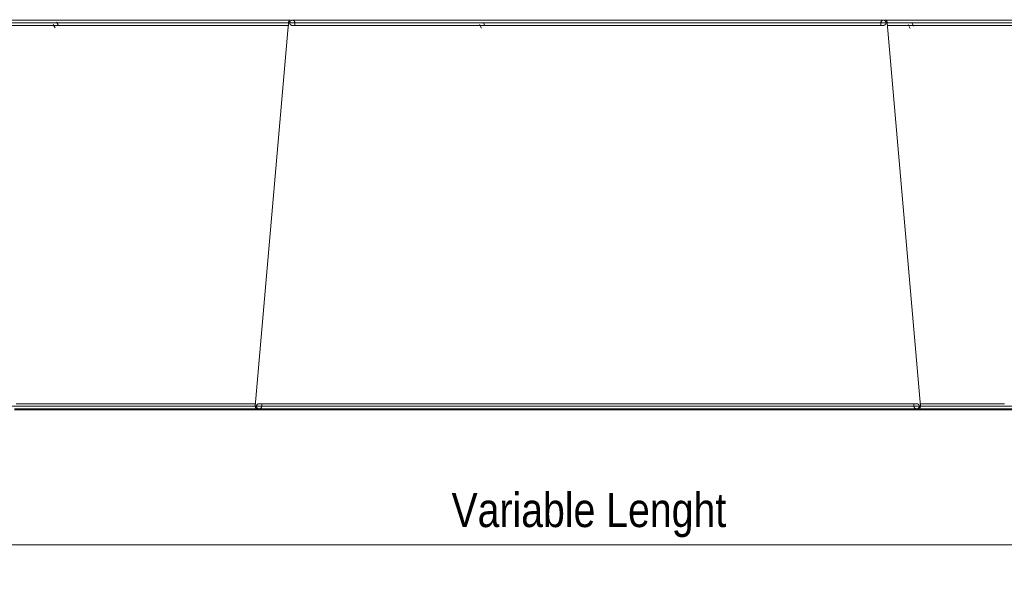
# Model space of a CAD drawing. Header units: millimetres. Extents: x 5395 to 9804, y 579 to 7363.
# Tile 2 of 10: x 6046 to 6995, y 579 to 1134. Entities that reach past the tile are written whole.
import ezdxf

# ---------------------------------------------------------------- set-up
doc = ezdxf.new("R2010")
doc.units = ezdxf.units.MM
for name, color, linetype, lineweight in [('Cotas', 7, 'Continuous', 9), ('Cotas-15', 7, 'Continuous', 9), ('Luminarias', 7, 'Continuous', 20)]:
    doc.layers.add(name, color=color, linetype=linetype, lineweight=lineweight)
doc.styles.add('Arial Narrow', font='ARIALN.TTF', dxfattribs={"height": 33})
doc.dimstyles.new('FARO_-_2_2mm_Arial_Narrow_mm_Inch_Left', dxfattribs={"dimscale": 304.8, "dimtxt": 33.773222, "dimasz": 0, "dimexe": 0.147638, "dimexo": 0.0625, "dimgap": 0.024606, "dimtad": 1, "dimdec": 0, "dimzin": 0, "dimdsep": 46, "dimtxsty": 'Arial Narrow', "dimblk1": 'NONE', "dimblk2": 'NONE', "dimsah": 1, "dimcen": 0.09, "dimadec": 0, "dimazin": 0, "dimtfac": 1, "dimtdec": 4, "dimtix": 1, "dimtmove": 0, "dimatfit": 3, "dimfxl": 0.049213, "dimfxlon": 1, "dimtvp": 1, "dimtolj": 1, "dimtzin": 0, "dimarcsym": 2})

# ---------------------------------------------------------------- blocks, each defined once
blk = doc.blocks.new('windsor_pendantlamp_3l - 62804-3L LANG Black pendant lamp 3L-858832-Alzado_PDF')
at = {"layer": 'Luminarias', "lineweight": 9}
for p, q in [((5909.54, 1130.76), (6305.25, 1130.76)), ((6082.77, 1128.6), (6081.09, 1131.12)), ((6304.83, 1130.76), (6272.72, 760.99)), ((6304.83, 1130.76), (6773.81, 1130.76)), ((6310.83, 1130.72), (6310.83, 1128.22)), ((6494.06, 1128.02), (6492.31, 1131.02)), ((6773.81, 1130.76), (6881.91, 1130.76)), ((6875.91, 1128.22), (6875.91, 1130.72)), ((6881.47, 1130.76), (6902.14, 1130.76)), ((6914.01, 760.99), (6881.91, 1130.76)), ((6902.14, 1130.76), (7280.33, 1130.76)), ((6907.33, 1127.52), (6905.63, 1130.9)), ((6907.33, 1127.52), (6905.63, 1130.9)), ((6077.76, 1128.9), (6079.89, 1125.72)), ((6488.86, 1129), (6490.92, 1125.47)), ((6902.06, 1129.11), (6903.98, 1125.27)), ((6902.06, 1129.11), (6903.98, 1125.27)), ((5877.59, 760.99), (6272.84, 760.99)), ((6272.72, 760.99), (6793.88, 760.99)), ((6278.93, 763.33), (6278.93, 760.94)), ((6793.88, 760.99), (6914.01, 760.99)), ((6907.81, 760.94), (6907.81, 763.33)), ((6913.91, 760.99), (7312.44, 760.99)), ((6107.48, 757.34), (6107.34, 757.34)), ((6278.81, 757.34), (6283.69, 757.34)), ((6473.08, 757.34), (6473.07, 757.34)), ((6482.7, 757.34), (6482.86, 757.34)), ((6513.88, 757.34), (6513.79, 757.34)), ((6513.79, 757.34), (6513.79, 757.34)), ((6521.34, 757.34), (6521.2, 757.34)), ((6674.75, 757.34), (6674.61, 757.34)), ((6674.76, 757.34), (6674.75, 757.34)), ((6675.19, 757.34), (6675.1, 757.34)), ((6723.18, 757.34), (6723.31, 757.34)), ((6907.93, 757.34), (6903.04, 757.34))]:
    blk.add_line(p, q, dxfattribs=at)
at = {"layer": 'Luminarias', "lineweight": 9, "flags": 128}
for points in [[(6306.14, 1133.18), (6300.02, 1133.18), (6289.32, 1133.18), (6278.46, 1133.18), (6267.48, 1133.18), (6256.38, 1133.18), (6245.19, 1133.18), (6233.92, 1133.18), (6222.59, 1133.18), (6211.22, 1133.18), (6199.83, 1133.18), (6188.43, 1133.18), (6177.04, 1133.18), (6165.69, 1133.18), (6154.38, 1133.18), (6143.15, 1133.18), (6132, 1133.18), (6120.95, 1133.18), (6110.02, 1133.18), (6099.24, 1133.18), (6088.61, 1133.18), (6078.15, 1133.18), (6067.88, 1133.18), (6057.82, 1133.18), (6047.98, 1133.18), (6038.38, 1133.18)], [(6304.83, 1130.76), (6304.83, 1130.9), (6304.84, 1131.04), (6304.86, 1131.18), (6304.88, 1131.32), (6304.91, 1131.46), (6304.94, 1131.59), (6304.98, 1131.73), (6305.02, 1131.86), (6305.07, 1131.99), (6305.12, 1132.12), (6305.18, 1132.25), (6305.25, 1132.37), (6305.31, 1132.5), (6305.39, 1132.62), (6305.47, 1132.73), (6305.55, 1132.84), (6305.64, 1132.95), (6305.73, 1133.06), (6305.82, 1133.16), (6305.92, 1133.26), (6306.03, 1133.35), (6306.13, 1133.44), (6306.24, 1133.53), (6306.36, 1133.61), (6306.48, 1133.69)], [(6305.87, 1130.68), (6305.87, 1130.78), (6305.88, 1130.87), (6305.89, 1130.97), (6305.9, 1131.07), (6305.92, 1131.17), (6305.94, 1131.27), (6305.97, 1131.37), (6306, 1131.46), (6306.03, 1131.56), (6306.07, 1131.65), (6306.11, 1131.74), (6306.15, 1131.83), (6306.2, 1131.92), (6306.25, 1132), (6306.31, 1132.09), (6306.36, 1132.17), (6306.42, 1132.25), (6306.49, 1132.32), (6306.56, 1132.4), (6306.63, 1132.47), (6306.7, 1132.54), (6306.78, 1132.6), (6306.85, 1132.66), (6306.93, 1132.72), (6307.02, 1132.78), (6307.1, 1132.83), (6307.19, 1132.88), (6307.28, 1132.93), (6307.37, 1132.97), (6307.46, 1133.01), (6307.56, 1133.04), (6307.65, 1133.07), (6307.75, 1133.1), (6307.85, 1133.12), (6307.94, 1133.14), (6308.04, 1133.15), (6308.14, 1133.16), (6308.24, 1133.17), (6308.34, 1133.17), (6308.37, 1133.18)], [(6308.37, 1128.18), (6308.27, 1128.18), (6308.17, 1128.18), (6308.07, 1128.19), (6307.97, 1128.21), (6307.87, 1128.22), (6307.77, 1128.25), (6307.68, 1128.27), (6307.58, 1128.3), (6307.49, 1128.34), (6307.39, 1128.37), (6307.3, 1128.41), (6307.21, 1128.46), (6307.13, 1128.51), (6307.04, 1128.56), (6306.96, 1128.61), (6306.88, 1128.67), (6306.8, 1128.73), (6306.72, 1128.8), (6306.65, 1128.86), (6306.58, 1128.93), (6306.51, 1129.01), (6306.44, 1129.08), (6306.38, 1129.16), (6306.32, 1129.24), (6306.26, 1129.32), (6306.21, 1129.41), (6306.16, 1129.5), (6306.12, 1129.59), (6306.08, 1129.68), (6306.04, 1129.77), (6306, 1129.86), (6305.97, 1129.96), (6305.95, 1130.05), (6305.92, 1130.15), (6305.9, 1130.25), (6305.89, 1130.35), (6305.88, 1130.45), (6305.87, 1130.55), (6305.87, 1130.65), (6305.87, 1130.68)], [(6310.83, 1130.72), (6310.83, 1130.82), (6310.82, 1130.92), (6310.81, 1131.02), (6310.8, 1131.12), (6310.78, 1131.21), (6310.76, 1131.31), (6310.73, 1131.41), (6310.7, 1131.5), (6310.67, 1131.6), (6310.63, 1131.69), (6310.59, 1131.78), (6310.55, 1131.87), (6310.5, 1131.96), (6310.45, 1132.04), (6310.39, 1132.13), (6310.33, 1132.21), (6310.27, 1132.29), (6310.21, 1132.37), (6310.14, 1132.44), (6310.07, 1132.51), (6310, 1132.58), (6309.92, 1132.64), (6309.84, 1132.71), (6309.76, 1132.76), (6309.68, 1132.82), (6309.59, 1132.87), (6309.51, 1132.92), (6309.42, 1132.97), (6309.33, 1133.01), (6309.23, 1133.05), (6309.14, 1133.08), (6309.04, 1133.11), (6308.95, 1133.14), (6308.85, 1133.16), (6308.75, 1133.18), (6308.65, 1133.2), (6308.55, 1133.21), (6308.45, 1133.21), (6308.35, 1133.22), (6308.33, 1133.22)], [(6771.59, 1133.18), (6762.56, 1133.18), (6753.25, 1133.18), (6743.69, 1133.18), (6733.88, 1133.18), (6723.86, 1133.18), (6713.62, 1133.18), (6703.19, 1133.18), (6692.59, 1133.18), (6681.82, 1133.18), (6670.92, 1133.18), (6659.89, 1133.18), (6648.75, 1133.18), (6637.53, 1133.18), (6626.24, 1133.18), (6614.89, 1133.18), (6603.51, 1133.18), (6592.11, 1133.18), (6580.71, 1133.18), (6569.34, 1133.18), (6558, 1133.18), (6546.72, 1133.18), (6535.51, 1133.18), (6524.4, 1133.18), (6513.4, 1133.18), (6502.52, 1133.18), (6491.79, 1133.18), (6481.23, 1133.18), (6470.84, 1133.18), (6460.65, 1133.18), (6450.67, 1133.18), (6440.91, 1133.18), (6431.41, 1133.18), (6422.16, 1133.18), (6413.18, 1133.18), (6404.5, 1133.18), (6396.11, 1133.18), (6388.05, 1133.18), (6380.31, 1133.18), (6372.91, 1133.18), (6365.86, 1133.18), (6359.18, 1133.18), (6352.87, 1133.18), (6346.95, 1133.18), (6341.42, 1133.18), (6336.29, 1133.18), (6331.58, 1133.18), (6327.28, 1133.18), (6323.41, 1133.18), (6319.98, 1133.18), (6316.97, 1133.18), (6314.42, 1133.18), (6312.3, 1133.18), (6310.64, 1133.18), (6309.43, 1133.18), (6308.67, 1133.18), (6308.37, 1133.18), (6308.37, 1133.18)], [(6308.37, 1133.18), (6308.6, 1133.18), (6309.28, 1133.18), (6310.01, 1133.18)], [(6878.37, 1133.18), (6878.14, 1133.18), (6877.46, 1133.18), (6876.32, 1133.18), (6874.73, 1133.18), (6872.69, 1133.18), (6870.2, 1133.18), (6867.27, 1133.18), (6863.9, 1133.18), (6860.1, 1133.18), (6855.87, 1133.18), (6851.22, 1133.18), (6846.16, 1133.18), (6840.7, 1133.18), (6834.84, 1133.18), (6828.59, 1133.18), (6821.97, 1133.18), (6814.98, 1133.18), (6807.63, 1133.18), (6799.95, 1133.18), (6791.93, 1133.18), (6783.6, 1133.18), (6774.96, 1133.18), (6771.59, 1133.18)], [(6878.41, 1133.22), (6878.31, 1133.21), (6878.21, 1133.21), (6878.11, 1133.2), (6878.01, 1133.18), (6877.91, 1133.17), (6877.82, 1133.15), (6877.72, 1133.12), (6877.62, 1133.09), (6877.53, 1133.06), (6877.44, 1133.02), (6877.34, 1132.98), (6877.26, 1132.93), (6877.17, 1132.89), (6877.08, 1132.83), (6877, 1132.78), (6876.92, 1132.72), (6876.84, 1132.66), (6876.76, 1132.6), (6876.69, 1132.53), (6876.62, 1132.46), (6876.55, 1132.39), (6876.48, 1132.31), (6876.42, 1132.23), (6876.36, 1132.15), (6876.31, 1132.07), (6876.25, 1131.98), (6876.2, 1131.9), (6876.16, 1131.81), (6876.12, 1131.72), (6876.08, 1131.62), (6876.05, 1131.53), (6876.01, 1131.43), (6875.99, 1131.34), (6875.96, 1131.24), (6875.95, 1131.14), (6875.93, 1131.04), (6875.92, 1130.94), (6875.91, 1130.84), (6875.91, 1130.74), (6875.91, 1130.72)], [(6876.74, 1133.18), (6877.31, 1133.18), (6878.06, 1133.18), (6878.36, 1133.18), (6878.37, 1133.18)], [(6878.37, 1133.18), (6878.47, 1133.17), (6878.57, 1133.17), (6878.67, 1133.16), (6878.77, 1133.14), (6878.87, 1133.13), (6878.96, 1133.1), (6879.06, 1133.08), (6879.15, 1133.05), (6879.25, 1133.01), (6879.34, 1132.98), (6879.43, 1132.94), (6879.52, 1132.89), (6879.61, 1132.84), (6879.7, 1132.79), (6879.78, 1132.74), (6879.86, 1132.68), (6879.94, 1132.62), (6880.02, 1132.55), (6880.09, 1132.49), (6880.16, 1132.42), (6880.23, 1132.34), (6880.3, 1132.27), (6880.36, 1132.19), (6880.42, 1132.11), (6880.47, 1132.03), (6880.52, 1131.94), (6880.57, 1131.85), (6880.62, 1131.76), (6880.66, 1131.67), (6880.7, 1131.58), (6880.73, 1131.49), (6880.76, 1131.39), (6880.79, 1131.3), (6880.81, 1131.2), (6880.83, 1131.1), (6880.85, 1131), (6880.86, 1130.9), (6880.87, 1130.8), (6880.87, 1130.7), (6880.87, 1130.68)], [(6880.87, 1130.68), (6880.87, 1130.58), (6880.86, 1130.48), (6880.85, 1130.38), (6880.84, 1130.28), (6880.82, 1130.18), (6880.8, 1130.08), (6880.77, 1129.98), (6880.74, 1129.89), (6880.71, 1129.79), (6880.67, 1129.7), (6880.63, 1129.61), (6880.59, 1129.52), (6880.54, 1129.43), (6880.49, 1129.35), (6880.43, 1129.26), (6880.37, 1129.18), (6880.31, 1129.1), (6880.25, 1129.03), (6880.18, 1128.95), (6880.11, 1128.88), (6880.04, 1128.81), (6879.96, 1128.75), (6879.88, 1128.69), (6879.8, 1128.63), (6879.72, 1128.57), (6879.63, 1128.52), (6879.55, 1128.47), (6879.46, 1128.42), (6879.37, 1128.38), (6879.27, 1128.34), (6879.18, 1128.31), (6879.09, 1128.28), (6878.99, 1128.25), (6878.89, 1128.23), (6878.79, 1128.21), (6878.69, 1128.2), (6878.6, 1128.19), (6878.5, 1128.18), (6878.4, 1128.18), (6878.37, 1128.18)], [(6880.27, 1133.68), (6880.39, 1133.61), (6880.5, 1133.52), (6880.61, 1133.44), (6880.72, 1133.35), (6880.82, 1133.25), (6880.92, 1133.16), (6881.02, 1133.05), (6881.11, 1132.95), (6881.19, 1132.84), (6881.28, 1132.72), (6881.35, 1132.61), (6881.43, 1132.49), (6881.5, 1132.37), (6881.56, 1132.24), (6881.62, 1132.11), (6881.67, 1131.99), (6881.72, 1131.85), (6881.76, 1131.72), (6881.8, 1131.59), (6881.83, 1131.45), (6881.86, 1131.31), (6881.88, 1131.17), (6881.9, 1131.03), (6881.9, 1130.89), (6881.91, 1130.76)], [(6903.24, 1133.18), (6892.48, 1133.18), (6881.88, 1133.18), (6880.63, 1133.18)], [(7006.26, 1133.18), (6994.87, 1133.18), (6983.47, 1133.18), (6972.09, 1133.18), (6960.73, 1133.18), (6949.43, 1133.18), (6938.19, 1133.18), (6927.04, 1133.18), (6915.99, 1133.18), (6905.07, 1133.18), (6903.24, 1133.18)], [(6037.11, 1128.18), (6046.67, 1128.18), (6056.48, 1128.18), (6066.52, 1128.18), (6076.76, 1128.18), (6087.19, 1128.18), (6097.8, 1128.18), (6108.57, 1128.18), (6119.48, 1128.18), (6130.51, 1128.18), (6141.65, 1128.18), (6152.87, 1128.18), (6164.17, 1128.18), (6175.52, 1128.18), (6186.9, 1128.18), (6198.3, 1128.18), (6209.69, 1128.18), (6221.07, 1128.18), (6232.4, 1128.18), (6243.68, 1128.18), (6254.89, 1128.18), (6266, 1128.18), (6277, 1128.18), (6287.87, 1128.18), (6298.59, 1128.18), (6304.96, 1128.18)], [(6309.66, 1128.18), (6308.8, 1128.18), (6308.4, 1128.18), (6308.37, 1128.18)], [(6308.37, 1128.18), (6308.6, 1128.18), (6309.28, 1128.18), (6310.42, 1128.18), (6312.01, 1128.18), (6314.05, 1128.18), (6316.54, 1128.18), (6319.47, 1128.18), (6322.84, 1128.18), (6326.64, 1128.18), (6330.87, 1128.18), (6335.51, 1128.18), (6340.57, 1128.18), (6346.04, 1128.18), (6351.9, 1128.18), (6358.15, 1128.18), (6364.77, 1128.18), (6371.76, 1128.18), (6379.1, 1128.18), (6386.79, 1128.18), (6394.81, 1128.18), (6403.14, 1128.18), (6411.78, 1128.18), (6420.71, 1128.18), (6429.92, 1128.18), (6439.38, 1128.18), (6449.1, 1128.18), (6459.04, 1128.18), (6469.2, 1128.18), (6479.56, 1128.18), (6490.1, 1128.18), (6500.8, 1128.18), (6511.65, 1128.18), (6522.64, 1128.18), (6533.74, 1128.18), (6544.93, 1128.18), (6556.2, 1128.18), (6567.53, 1128.18), (6578.9, 1128.18), (6590.29, 1128.18), (6601.69, 1128.18), (6613.08, 1128.18), (6624.43, 1128.18), (6635.73, 1128.18), (6646.97, 1128.18), (6658.12, 1128.18), (6669.17, 1128.18), (6680.09, 1128.18), (6690.88, 1128.18), (6701.51, 1128.18), (6711.97, 1128.18), (6722.24, 1128.18), (6732.3, 1128.18), (6742.14, 1128.18), (6751.74, 1128.18), (6761.09, 1128.18), (6770.17, 1128.18), (6771.59, 1128.18)], [(6771.59, 1128.18), (6780.34, 1128.18), (6788.8, 1128.18), (6796.94, 1128.18), (6804.75, 1128.18), (6812.22, 1128.18), (6819.35, 1128.18), (6826.11, 1128.18), (6832.5, 1128.18), (6838.51, 1128.18), (6844.13, 1128.18), (6849.35, 1128.18), (6854.15, 1128.18), (6858.54, 1128.18), (6862.51, 1128.18), (6866.04, 1128.18), (6869.14, 1128.18), (6871.79, 1128.18), (6874, 1128.18), (6875.77, 1128.18), (6877.08, 1128.18), (6877.93, 1128.18), (6878.34, 1128.18), (6878.37, 1128.18)], [(6878.14, 1128.18), (6877.46, 1128.18), (6876.86, 1128.18)], [(6881.81, 1128.18), (6888.52, 1128.18), (6899.23, 1128.18), (6903.24, 1128.18)], [(6903.24, 1128.18), (6914.15, 1128.18), (6925.17, 1128.18), (6936.31, 1128.18), (6947.53, 1128.18), (6958.83, 1128.18), (6970.17, 1128.18), (6981.56, 1128.18), (6992.95, 1128.18), (7004.35, 1128.18)], [(6272.95, 763.34), (6263.08, 763.34), (6250.63, 763.34), (6238.09, 763.34), (6225.49, 763.34), (6212.85, 763.34), (6200.17, 763.34), (6187.49, 763.34), (6174.83, 763.34), (6162.2, 763.34), (6149.63, 763.34), (6137.13, 763.34), (6124.73, 763.34), (6112.44, 763.34), (6100.29, 763.34), (6088.29, 763.34), (6076.46, 763.34), (6064.83, 763.34), (6053.41, 763.34), (6042.22, 763.34)], [(6276.33, 757.34), (6276.18, 757.34), (6276.04, 757.35), (6275.9, 757.37), (6275.75, 757.39), (6275.61, 757.41), (6275.47, 757.44), (6275.33, 757.48), (6275.19, 757.52), (6275.06, 757.57), (6274.92, 757.62), (6274.79, 757.68), (6274.66, 757.75), (6274.54, 757.82), (6274.41, 757.89), (6274.29, 757.97), (6274.18, 758.05), (6274.06, 758.14), (6273.95, 758.23), (6273.84, 758.33), (6273.74, 758.43), (6273.64, 758.54), (6273.55, 758.65), (6273.46, 758.76), (6273.38, 758.88), (6273.3, 759), (6273.22, 759.12), (6273.15, 759.24), (6273.08, 759.37), (6273.02, 759.5), (6272.97, 759.64), (6272.92, 759.77), (6272.88, 759.91), (6272.84, 760.05), (6272.8, 760.19), (6272.78, 760.33), (6272.76, 760.47), (6272.74, 760.62), (6272.73, 760.76), (6272.72, 760.9), (6272.72, 760.99)], [(6273.87, 760.84), (6273.87, 760.94), (6273.88, 761.04), (6273.89, 761.14), (6273.9, 761.24), (6273.92, 761.34), (6273.94, 761.43), (6273.97, 761.53), (6274, 761.63), (6274.03, 761.72), (6274.07, 761.81), (6274.11, 761.9), (6274.15, 761.99), (6274.2, 762.08), (6274.25, 762.17), (6274.31, 762.25), (6274.36, 762.33), (6274.42, 762.41), (6274.49, 762.49), (6274.56, 762.56), (6274.63, 762.63), (6274.7, 762.7), (6274.78, 762.77), (6274.85, 762.83), (6274.93, 762.89), (6275.02, 762.94), (6275.1, 763), (6275.19, 763.04), (6275.28, 763.09), (6275.37, 763.13), (6275.46, 763.17), (6275.56, 763.2), (6275.65, 763.23), (6275.75, 763.26), (6275.85, 763.28), (6275.94, 763.3), (6276.04, 763.32), (6276.14, 763.33), (6276.24, 763.34), (6276.34, 763.34), (6276.37, 763.34)], [(6276.37, 758.34), (6276.27, 758.34), (6276.17, 758.35), (6276.07, 758.36), (6275.97, 758.37), (6275.87, 758.39), (6275.77, 758.41), (6275.68, 758.44), (6275.58, 758.47), (6275.49, 758.5), (6275.39, 758.54), (6275.3, 758.58), (6275.21, 758.62), (6275.13, 758.67), (6275.04, 758.72), (6274.96, 758.78), (6274.88, 758.83), (6274.8, 758.9), (6274.72, 758.96), (6274.65, 759.03), (6274.58, 759.1), (6274.51, 759.17), (6274.44, 759.25), (6274.38, 759.33), (6274.32, 759.41), (6274.26, 759.49), (6274.21, 759.57), (6274.16, 759.66), (6274.12, 759.75), (6274.08, 759.84), (6274.04, 759.93), (6274, 760.03), (6273.97, 760.12), (6273.95, 760.22), (6273.92, 760.32), (6273.9, 760.41), (6273.89, 760.51), (6273.88, 760.61), (6273.87, 760.71), (6273.87, 760.81), (6273.87, 760.84)], [(6276.33, 758.34), (6276.43, 758.34), (6276.53, 758.35), (6276.64, 758.36), (6276.74, 758.37), (6276.84, 758.39), (6276.95, 758.41), (6277.05, 758.44), (6277.15, 758.47), (6277.24, 758.51), (6277.34, 758.55), (6277.44, 758.59), (6277.53, 758.63), (6277.62, 758.68), (6277.71, 758.74), (6277.8, 758.79), (6277.88, 758.86), (6277.96, 758.92), (6278.04, 758.99), (6278.12, 759.06), (6278.19, 759.13), (6278.26, 759.21), (6278.33, 759.28), (6278.4, 759.37), (6278.46, 759.45), (6278.52, 759.54), (6278.57, 759.63), (6278.62, 759.72), (6278.67, 759.81), (6278.71, 759.9), (6278.75, 760), (6278.79, 760.1), (6278.82, 760.2), (6278.85, 760.3), (6278.87, 760.4), (6278.89, 760.5), (6278.91, 760.6), (6278.92, 760.71), (6278.93, 760.81), (6278.93, 760.91), (6278.93, 760.94)], [(6791.6, 763.34), (6781.55, 763.34), (6771.2, 763.34), (6760.57, 763.34), (6749.66, 763.34), (6738.51, 763.34), (6727.12, 763.34), (6715.52, 763.34), (6703.73, 763.34), (6691.76, 763.34), (6679.63, 763.34), (6667.36, 763.34), (6654.97, 763.34), (6642.49, 763.34), (6629.93, 763.34), (6617.3, 763.34), (6604.65, 763.34), (6591.97, 763.34), (6579.29, 763.34), (6566.64, 763.34), (6554.03, 763.34), (6541.48, 763.34), (6529.02, 763.34), (6516.66, 763.34), (6504.42, 763.34), (6492.32, 763.34), (6480.39, 763.34), (6468.63, 763.34), (6457.08, 763.34), (6445.74, 763.34), (6434.64, 763.34), (6423.8, 763.34), (6413.22, 763.34), (6402.94, 763.34), (6392.95, 763.34), (6383.29, 763.34), (6373.97, 763.34), (6364.99, 763.34), (6356.38, 763.34), (6348.15, 763.34), (6340.32, 763.34), (6332.88, 763.34), (6325.87, 763.34), (6319.28, 763.34), (6313.13, 763.34), (6307.43, 763.34), (6302.19, 763.34), (6297.41, 763.34), (6293.1, 763.34), (6289.28, 763.34), (6285.94, 763.34), (6283.1, 763.34), (6280.75, 763.34), (6278.9, 763.34), (6277.55, 763.34), (6276.71, 763.34), (6276.37, 763.34), (6276.37, 763.34)], [(6276.37, 763.34), (6276.62, 763.34), (6277.38, 763.34), (6277.87, 763.34)], [(6910.37, 763.34), (6910.11, 763.34), (6909.35, 763.34), (6908.09, 763.34), (6906.32, 763.34), (6904.05, 763.34), (6901.28, 763.34), (6898.02, 763.34), (6894.28, 763.34), (6890.05, 763.34), (6885.34, 763.34), (6880.17, 763.34), (6874.55, 763.34), (6868.47, 763.34), (6861.95, 763.34), (6855, 763.34), (6847.63, 763.34), (6839.86, 763.34), (6831.69, 763.34), (6823.14, 763.34), (6814.22, 763.34), (6804.95, 763.34), (6795.35, 763.34), (6791.6, 763.34)], [(6907.81, 760.94), (6907.81, 760.84), (6907.82, 760.73), (6907.83, 760.63), (6907.84, 760.53), (6907.86, 760.43), (6907.88, 760.32), (6907.91, 760.22), (6907.94, 760.12), (6907.97, 760.03), (6908.01, 759.93), (6908.06, 759.83), (6908.1, 759.74), (6908.15, 759.65), (6908.21, 759.56), (6908.26, 759.47), (6908.32, 759.39), (6908.39, 759.31), (6908.45, 759.23), (6908.52, 759.15), (6908.6, 759.08), (6908.67, 759), (6908.75, 758.94), (6908.83, 758.87), (6908.92, 758.81), (6909, 758.75), (6909.09, 758.7), (6909.18, 758.65), (6909.28, 758.6), (6909.37, 758.56), (6909.47, 758.52), (6909.57, 758.48), (6909.66, 758.45), (6909.76, 758.42), (6909.87, 758.4), (6909.97, 758.38), (6910.07, 758.36), (6910.17, 758.35), (6910.28, 758.34), (6910.38, 758.34), (6910.41, 758.34)], [(6908.84, 763.34), (6909.19, 763.34), (6910.03, 763.34), (6910.36, 763.34), (6910.37, 763.34)], [(6910.37, 763.34), (6910.47, 763.34), (6910.57, 763.33), (6910.67, 763.32), (6910.77, 763.31), (6910.87, 763.29), (6910.96, 763.27), (6911.06, 763.24), (6911.15, 763.21), (6911.25, 763.18), (6911.34, 763.14), (6911.43, 763.1), (6911.52, 763.06), (6911.61, 763.01), (6911.7, 762.96), (6911.78, 762.9), (6911.86, 762.84), (6911.94, 762.78), (6912.02, 762.72), (6912.09, 762.65), (6912.16, 762.58), (6912.23, 762.51), (6912.3, 762.43), (6912.36, 762.35), (6912.42, 762.27), (6912.47, 762.19), (6912.52, 762.11), (6912.57, 762.02), (6912.62, 761.93), (6912.66, 761.84), (6912.7, 761.75), (6912.73, 761.65), (6912.76, 761.56), (6912.79, 761.46), (6912.81, 761.36), (6912.83, 761.26), (6912.85, 761.17), (6912.86, 761.07), (6912.87, 760.97), (6912.87, 760.87), (6912.87, 760.84)], [(6912.87, 760.84), (6912.87, 760.74), (6912.86, 760.64), (6912.85, 760.54), (6912.84, 760.44), (6912.82, 760.34), (6912.8, 760.25), (6912.77, 760.15), (6912.74, 760.05), (6912.71, 759.96), (6912.67, 759.87), (6912.63, 759.77), (6912.59, 759.69), (6912.54, 759.6), (6912.49, 759.51), (6912.43, 759.43), (6912.37, 759.35), (6912.31, 759.27), (6912.25, 759.19), (6912.18, 759.12), (6912.11, 759.05), (6912.04, 758.98), (6911.96, 758.91), (6911.88, 758.85), (6911.8, 758.79), (6911.72, 758.74), (6911.63, 758.68), (6911.55, 758.63), (6911.46, 758.59), (6911.37, 758.55), (6911.27, 758.51), (6911.18, 758.48), (6911.09, 758.44), (6910.99, 758.42), (6910.89, 758.4), (6910.79, 758.38), (6910.69, 758.36), (6910.6, 758.35), (6910.5, 758.34), (6910.4, 758.34), (6910.37, 758.34)], [(6914.01, 760.99), (6914.01, 760.85), (6914, 760.7), (6913.99, 760.56), (6913.97, 760.41), (6913.95, 760.27), (6913.92, 760.13), (6913.89, 759.99), (6913.84, 759.85), (6913.8, 759.72), (6913.75, 759.58), (6913.69, 759.45), (6913.63, 759.32), (6913.56, 759.19), (6913.49, 759.07), (6913.41, 758.95), (6913.33, 758.83), (6913.24, 758.71), (6913.15, 758.6), (6913.05, 758.49), (6912.95, 758.39), (6912.85, 758.29), (6912.74, 758.2), (6912.63, 758.11), (6912.51, 758.02), (6912.4, 757.94), (6912.27, 757.86), (6912.15, 757.79), (6912.02, 757.72), (6911.89, 757.66), (6911.76, 757.6), (6911.62, 757.55), (6911.49, 757.51), (6911.35, 757.46), (6911.21, 757.43), (6911.07, 757.4), (6910.93, 757.38), (6910.78, 757.36), (6910.64, 757.35), (6910.5, 757.34), (6910.41, 757.34)], [(6995.22, 763.34), (6982.54, 763.34), (6969.87, 763.34), (6957.24, 763.34), (6944.67, 763.34), (6932.17, 763.34), (6919.77, 763.34), (6913.78, 763.34)], [(6040.71, 757.34), (6051.87, 757.34), (6063.27, 757.34), (6074.87, 757.34), (6086.68, 757.34), (6098.65, 757.34), (6110.79, 757.34), (6123.06, 757.34), (6135.45, 757.34), (6147.94, 757.34), (6160.5, 757.34), (6173.13, 757.34), (6185.79, 757.34), (6198.47, 757.34), (6211.15, 757.34), (6223.8, 757.34), (6236.41, 757.34), (6248.96, 757.34), (6261.42, 757.34), (6273.78, 757.34), (6276.22, 757.34)], [(6040.73, 758.34), (6051.89, 758.34), (6063.28, 758.34), (6074.89, 758.34), (6086.69, 758.34), (6098.67, 758.34), (6110.8, 758.34), (6123.07, 758.34), (6135.46, 758.34), (6147.94, 758.34), (6160.51, 758.34), (6173.13, 758.34), (6185.79, 758.34), (6198.47, 758.34), (6211.14, 758.34), (6223.8, 758.34), (6236.41, 758.34), (6248.95, 758.34), (6261.41, 758.34), (6273.77, 758.34), (6274.09, 758.34)], [(6090.86, 757.34), (6083.46, 757.34), (6071.71, 757.34), (6060.15, 757.34), (6048.82, 757.34), (6048.45, 757.34)], [(6276.22, 757.34), (6270.44, 757.34), (6258.05, 757.34), (6245.56, 757.34), (6232.99, 757.34), (6220.37, 757.34), (6207.71, 757.34), (6195.03, 757.34), (6182.35, 757.34), (6169.7, 757.34), (6157.09, 757.34), (6144.54, 757.34), (6132.08, 757.34), (6119.72, 757.34), (6111.94, 757.34)], [(6395.11, 757.34), (6385.37, 757.34), (6375.97, 757.34), (6366.92, 757.34), (6358.22, 757.34), (6349.91, 757.34), (6341.98, 757.34), (6334.46, 757.34), (6327.35, 757.34), (6320.66, 757.34), (6314.41, 757.34), (6308.61, 757.34), (6303.27, 757.34), (6298.38, 757.34), (6293.97, 757.34), (6290.04, 757.34), (6286.6, 757.34), (6283.64, 757.34), (6281.18, 757.34), (6279.22, 757.34), (6277.76, 757.34), (6276.81, 757.34), (6276.36, 757.34), (6276.33, 757.34)], [(6276.33, 757.34), (6276.58, 757.34), (6277.34, 757.34), (6278.61, 757.34), (6280.38, 757.34), (6282.65, 757.34), (6285.41, 757.34), (6288.67, 757.34), (6292.42, 757.34), (6296.65, 757.34), (6301.35, 757.34), (6306.52, 757.34), (6312.15, 757.34), (6318.23, 757.34), (6324.75, 757.34), (6331.7, 757.34), (6339.07, 757.34), (6346.85, 757.34), (6355.01, 757.34), (6363.57, 757.34), (6372.48, 757.34), (6381.75, 757.34), (6391.36, 757.34), (6401.3, 757.34), (6411.54, 757.34), (6422.07, 757.34), (6432.88, 757.34), (6443.94, 757.34), (6455.24, 757.34), (6466.76, 757.34), (6478.49, 757.34), (6490.39, 757.34), (6502.47, 757.34), (6514.69, 757.34), (6527.03, 757.34), (6539.48, 757.34), (6552.02, 757.34), (6564.62, 757.34), (6577.27, 757.34), (6589.95, 757.34), (6602.63, 757.34), (6615.29, 757.34), (6627.92, 757.34), (6640.5, 757.34), (6653, 757.34), (6665.4, 757.34), (6677.69, 757.34), (6689.84, 757.34), (6701.84, 757.34), (6713.67, 757.34), (6725.3, 757.34), (6736.73, 757.34), (6747.92, 757.34), (6758.87, 757.34), (6769.55, 757.34), (6779.95, 757.34), (6790.05, 757.34), (6791.63, 757.34)], [(6277.8, 758.34), (6276.85, 758.34), (6276.41, 758.34), (6276.37, 758.34)], [(6276.37, 758.34), (6276.62, 758.34), (6277.38, 758.34), (6278.65, 758.34), (6280.42, 758.34), (6282.69, 758.34), (6285.45, 758.34), (6288.71, 758.34), (6292.46, 758.34), (6296.69, 758.34), (6301.39, 758.34), (6306.56, 758.34), (6312.19, 758.34), (6318.27, 758.34), (6324.79, 758.34), (6331.74, 758.34), (6339.1, 758.34), (6346.88, 758.34), (6355.05, 758.34), (6363.6, 758.34), (6372.51, 758.34), (6381.78, 758.34), (6391.39, 758.34), (6401.32, 758.34), (6411.56, 758.34), (6422.09, 758.34), (6432.9, 758.34), (6443.96, 758.34), (6455.26, 758.34), (6466.78, 758.34), (6478.5, 758.34), (6490.41, 758.34), (6502.48, 758.34), (6514.7, 758.34), (6527.04, 758.34), (6539.49, 758.34), (6552.02, 758.34), (6564.63, 758.34), (6577.27, 758.34), (6589.95, 758.34), (6602.62, 758.34), (6615.29, 758.34), (6627.92, 758.34), (6640.49, 758.34), (6652.99, 758.34), (6665.39, 758.34), (6677.68, 758.34), (6689.83, 758.34), (6701.83, 758.34), (6713.65, 758.34), (6725.29, 758.34), (6736.71, 758.34), (6747.9, 758.34), (6758.85, 758.34), (6769.53, 758.34), (6779.92, 758.34), (6790.02, 758.34), (6791.6, 758.34)], [(6283.69, 757.34), (6282.71, 757.34), (6278.81, 757.34)], [(6376.04, 757.34), (6377.18, 757.34), (6387.46, 757.34), (6397.44, 757.34), (6407.09, 757.34), (6410.75, 757.34)], [(6410.75, 757.34), (6406.79, 757.34), (6396.69, 757.34), (6395.11, 757.34)], [(6452.09, 757.34), (6450.01, 757.34), (6438.82, 757.34), (6427.87, 757.34), (6426.19, 757.34)], [(6594.69, 757.34), (6584.11, 757.34), (6571.45, 757.34), (6560.14, 757.34)], [(6910.41, 757.34), (6910.16, 757.34), (6909.4, 757.34), (6908.13, 757.34), (6906.36, 757.34), (6904.09, 757.34), (6901.32, 757.34), (6898.06, 757.34), (6894.32, 757.34), (6890.09, 757.34), (6885.38, 757.34), (6880.21, 757.34), (6874.58, 757.34), (6868.5, 757.34), (6861.98, 757.34), (6855.03, 757.34), (6847.67, 757.34), (6839.89, 757.34), (6831.72, 757.34), (6823.17, 757.34), (6814.25, 757.34), (6804.98, 757.34), (6795.37, 757.34), (6785.44, 757.34), (6775.2, 757.34), (6770.89, 757.34)], [(6810.69, 757.34), (6801.42, 757.34), (6791.44, 757.34), (6781.77, 757.34), (6775.99, 757.34)], [(6775.99, 757.34), (6780.18, 757.34), (6789.79, 757.34), (6799.72, 757.34), (6809.96, 757.34), (6810.69, 757.34)], [(6791.6, 758.34), (6801.34, 758.34), (6810.74, 758.34), (6819.79, 758.34), (6828.48, 758.34), (6836.8, 758.34), (6844.72, 758.34), (6852.25, 758.34), (6859.36, 758.34), (6866.04, 758.34), (6872.29, 758.34), (6878.09, 758.34), (6883.43, 758.34), (6888.31, 758.34), (6892.72, 758.34), (6896.65, 758.34), (6900.1, 758.34), (6903.06, 758.34), (6905.51, 758.34), (6907.48, 758.34), (6908.93, 758.34), (6909.89, 758.34), (6910.33, 758.34), (6910.37, 758.34)], [(6791.63, 757.34), (6801.37, 757.34), (6810.77, 757.34), (6819.82, 757.34), (6828.51, 757.34), (6836.83, 757.34), (6844.76, 757.34), (6852.28, 757.34), (6859.39, 757.34), (6866.07, 757.34), (6872.32, 757.34), (6878.12, 757.34), (6883.47, 757.34), (6888.35, 757.34), (6892.76, 757.34), (6896.69, 757.34), (6900.14, 757.34), (6903.1, 757.34), (6905.56, 757.34), (6907.52, 757.34), (6908.97, 757.34), (6909.93, 757.34), (6910.37, 757.34), (6910.41, 757.34)], [(6903.04, 757.34), (6905.42, 757.34), (6907.93, 757.34)], [(6910.37, 758.34), (6910.11, 758.34), (6909.35, 758.34), (6908.68, 758.34)], [(6917.95, 757.34), (6915.18, 757.34), (6910.52, 757.34)], [(6910.52, 757.34), (6917.69, 757.34), (6930.07, 757.34), (6942.56, 757.34), (6955.12, 757.34), (6967.74, 757.34), (6980.4, 757.34), (6993.08, 757.34), (7005.76, 757.34)], [(6912.65, 758.34), (6917.7, 758.34), (6930.08, 758.34), (6942.56, 758.34), (6955.13, 758.34), (6967.75, 758.34), (6980.41, 758.34), (6993.08, 758.34), (7005.76, 758.34)]]:
    blk.add_lwpolyline(points, dxfattribs=at)
blk = doc.blocks.new('DIMBLOCK1-Alzado_PDF')
at = {"layer": 'Cotas-15', "color": 251, "true_color": 0x5b5b5b}
for p, q in [((5494.11, 627.19), (5494.11, 642.19)), ((7694.11, 627.19), (7694.11, 642.19)), ((5494.11, 627.19), (7694.11, 627.19)), ((5494.11, 627.19), (5494.11, 582.19)), ((7694.11, 627.19), (7694.11, 582.19))]:
    blk.add_line(p, q, dxfattribs=at)
at = {"layer": 'Cotas-15', "color": 0, "insert": (6461.96, 677.34), "char_height": 33, "width": 317.1466, "attachment_point": 1, "line_spacing_factor": 0.974696, "style": 'Arial Narrow'}
blk.add_mtext('Variable Lenght', dxfattribs=at)
blk = doc.blocks.new('_None')

msp = doc.modelspace()

# ---------------------------------------------------------------- block references
at = {"layer": 'Luminarias', "lineweight": 9}
msp.add_blockref('windsor_pendantlamp_3l - 62804-3L LANG Black pendant lamp 3L-858832-Alzado_PDF', (0, 0), dxfattribs=at)

# ---------------------------------------------------------------- dimensions: what is measured, and where the dimension line sits
at = {"layer": 'Cotas', "color": 251, "true_color": 0x5b5b5b}
dim = msp.add_linear_dim(base=(7694.11, 627.19), p1=(5494.11, 642.19), p2=(7694.11, 642.19), text='Variable Lenght', dimstyle='FARO_-_2_2mm_Arial_Narrow_mm_Inch_Left', override={"dimpost": '<>', "dimfxl": 2200.000497}, dxfattribs=at)
dim.commit()
dim.dimension.update_dxf_attribs({"geometry": 'DIMBLOCK1-Alzado_PDF', "text_midpoint": (6594.11, 656.04)})

doc.saveas('drawing.dxf')
